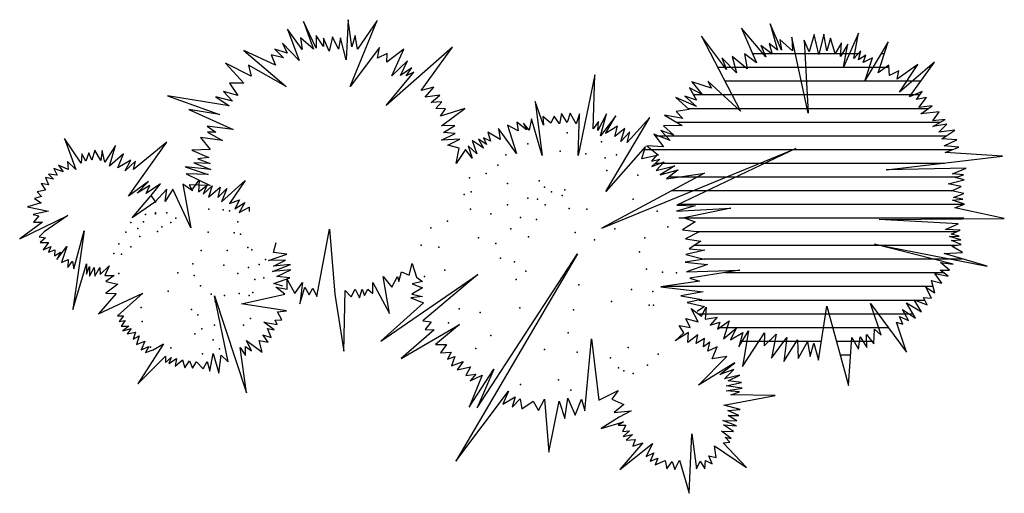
# Model space of a CAD drawing. Extents: x -1.8 to 1.79, y -0.9 to 0.83.
import ezdxf

# ---------------------------------------------------------------- set-up
doc = ezdxf.new("R2010")
doc.units = 0
doc.header["$MEASUREMENT"] = 0
doc.layers.add('JARDIN', color=76, linetype='CONTINUOUS')

msp = doc.modelspace()

# ---------------------------------------------------------------- linework, layer by layer
at = {"layer": 'JARDIN'}
for p, q in [((-0.6042, 0.8278), (-0.6115, 0.6816)), ((-0.5908, 0.7292), (-0.6042, 0.8278)), ((-0.7726, 0.7185), (-0.8261, 0.7931)), ((-0.8261, 0.7931), (-0.7838, 0.6784)), ((-0.721, 0.7239), (-0.7674, 0.8212)), ((-0.7674, 0.8212), (-0.7312, 0.7195)), ((-0.597, 0.5843), (-0.4989, 0.8245)), ((-0.4989, 0.8245), (-0.5701, 0.7196)), ((0.9183, 0.6924), (0.8305, 0.7963)), ((0.8305, 0.7963), (0.8853, 0.6707)), ((0.9761, 0.7162), (0.9347, 0.8125)), ((0.9347, 0.8125), (0.9616, 0.7162)), ((-0.7312, 0.7195), (-0.7788, 0.7618)), ((-0.7788, 0.7618), (-0.7726, 0.7185)), ((-0.6941, 0.7304), (-0.7219, 0.7704)), ((-0.7219, 0.7704), (-0.721, 0.7239)), ((-0.6734, 0.713), (-0.6941, 0.7607)), ((-0.6941, 0.7607), (-0.6941, 0.7304)), ((-0.662, 0.765), (-0.6734, 0.713)), ((-0.6395, 0.7195), (-0.662, 0.765)), ((-0.6322, 0.7618), (-0.6395, 0.7195)), ((-0.6115, 0.6816), (-0.6322, 0.7618)), ((-0.5785, 0.7704), (-0.5908, 0.7292)), ((-0.5701, 0.7196), (-0.5785, 0.7704)), ((0.7759, 0.6459), (0.6839, 0.7681)), ((0.6839, 0.7681), (0.8264, 0.4933)), ((1.0162, 0.7142), (0.9698, 0.7552)), ((0.9698, 0.7552), (0.9761, 0.7162)), ((1.0731, 0.4869), (1.0132, 0.764)), ((1.0132, 0.764), (1.0162, 0.7142)), ((1.0947, 0.7737), (1.0772, 0.7109)), ((1.1123, 0.7011), (1.0947, 0.7737)), ((1.1298, 0.7747), (1.1123, 0.7011)), ((1.1412, 0.7142), (1.1298, 0.7747)), ((1.1546, 0.7597), (1.1412, 0.7142)), ((1.1712, 0.7044), (1.1546, 0.7597)), ((1.2568, 0.778), (1.2021, 0.6546)), ((1.2392, 0.686), (1.2568, 0.778)), ((-0.8273, 0.7054), (-0.8716, 0.7195)), ((-0.8716, 0.7195), (-0.8407, 0.6882)), ((-0.7838, 0.6784), (-0.8437, 0.7423)), ((-0.8437, 0.7423), (-0.8273, 0.7054)), ((-0.4907, 0.7261), (-0.597, 0.5843)), ((-0.4979, 0.6871), (-0.4907, 0.7261)), ((-0.2235, 0.7271), (-0.4659, 0.514)), ((-0.401, 0.7196), (-0.4638, 0.673)), ((-0.4454, 0.6222), (-0.401, 0.7196)), ((-0.3389, 0.5691), (-0.2235, 0.7271)), ((0.942, 0.7021), (0.9008, 0.7335)), ((0.9008, 0.7335), (0.9183, 0.6924)), ((0.9616, 0.7162), (0.9306, 0.7412)), ((0.9306, 0.7412), (0.942, 0.7021)), ((1.0772, 0.7109), (1.0586, 0.7531)), ((1.0586, 0.7531), (1.0731, 0.4869)), ((1.1949, 0.7434), (1.1712, 0.7044)), ((1.1917, 0.6937), (1.1949, 0.7434)), ((1.2176, 0.738), (1.1917, 0.6937)), ((1.2021, 0.6546), (1.2176, 0.738)), ((1.3653, 0.7466), (1.2805, 0.607)), ((1.328, 0.6341), (1.3653, 0.7466)), ((-0.8696, 0.6622), (-0.9852, 0.7152)), ((-0.9852, 0.7152), (-0.8304, 0.5843)), ((-0.8407, 0.6882), (-0.8851, 0.699)), ((-0.8851, 0.699), (-0.8696, 0.6622)), ((-0.4629, 0.7044), (-0.4979, 0.6871)), ((-0.4638, 0.673), (-0.4629, 0.7044)), ((0.812, 0.634), (0.7583, 0.6881)), ((0.7583, 0.6881), (0.7759, 0.6459)), ((0.8503, 0.648), (0.7954, 0.6935)), ((0.7954, 0.6935), (0.812, 0.634)), ((0.8853, 0.6707), (0.8409, 0.7033)), ((0.8409, 0.7033), (0.8503, 0.648)), ((0.8708, 0.704), (1.2625, 0.704)), ((1.265, 0.7142), (1.2392, 0.686)), ((1.2568, 0.6806), (1.265, 0.7142)), ((1.2836, 0.698), (1.2568, 0.6806)), ((1.2743, 0.672), (1.2836, 0.698)), ((1.3073, 0.6882), (1.2743, 0.672)), ((1.2805, 0.607), (1.3073, 0.6882)), ((1.3394, 0.704), (1.3512, 0.704)), ((-0.9583, 0.621), (-1.0523, 0.6687)), ((-1.0523, 0.6687), (-0.9852, 0.5962)), ((-0.8304, 0.5843), (-0.9686, 0.6611)), ((-0.9686, 0.6611), (-0.9583, 0.621)), ((-0.3876, 0.6774), (-0.4454, 0.6222)), ((-0.4133, 0.6243), (-0.3876, 0.6774)), ((-0.373, 0.6515), (-0.4133, 0.6243)), ((-0.3926, 0.6232), (-0.373, 0.6515)), ((0.7431, 0.654), (1.3678, 0.654)), ((1.3674, 0.6622), (1.328, 0.6341)), ((1.3694, 0.6243), (1.3674, 0.6622)), ((1.4736, 0.6644), (1.3983, 0.6103)), ((1.5335, 0.673), (1.4065, 0.5626)), ((1.4065, 0.5626), (1.4736, 0.6644)), ((1.4427, 0.5464), (1.5335, 0.673)), ((1.4592, 0.654), (1.4668, 0.654)), ((1.5117, 0.654), (1.5199, 0.654)), ((-0.4659, 0.514), (-0.3648, 0.6362)), ((-0.3648, 0.6362), (-0.3926, 0.6232)), ((0.2949, 0.6265), (0.234, 0.332)), ((0.2886, 0.4295), (0.2949, 0.6265)), ((1.4033, 0.6406), (1.3694, 0.6243)), ((1.3983, 0.6103), (1.4033, 0.6406)), ((-0.9852, 0.5962), (-1.0378, 0.5962)), ((-1.0378, 0.5962), (-1.0068, 0.5507)), ((-0.2924, 0.581), (-0.3389, 0.5691)), ((-0.3234, 0.5453), (-0.2924, 0.581)), ((0.6871, 0.5549), (0.6407, 0.5787)), ((0.6407, 0.5787), (0.6655, 0.5344)), ((0.7201, 0.5777), (0.6489, 0.6004)), ((0.6489, 0.6004), (0.6871, 0.5549)), ((0.8264, 0.4933), (0.7067, 0.6037)), ((0.7067, 0.6037), (0.7201, 0.5777)), ((0.769, 0.604), (1.484, 0.604)), ((-1.0389, 0.5128), (-1.2638, 0.5496)), ((-1.2638, 0.5496), (-1.074, 0.4814)), ((-1.0264, 0.5302), (-1.0874, 0.5464)), ((-1.0874, 0.5464), (-1.0389, 0.5128)), ((-1.0068, 0.5507), (-1.0594, 0.5658)), ((-1.0594, 0.5658), (-1.0264, 0.5302)), ((-0.2699, 0.5519), (-0.3234, 0.5453)), ((-0.3018, 0.5259), (-0.2699, 0.5519)), ((0.6664, 0.5105), (0.5901, 0.5441)), ((0.5901, 0.5441), (0.6395, 0.4998)), ((0.6655, 0.5344), (0.6231, 0.5484)), ((0.6231, 0.5484), (0.6664, 0.5105)), ((0.6545, 0.554), (1.4807, 0.554)), ((1.4891, 0.5659), (1.4427, 0.5464)), ((1.4684, 0.5367), (1.4891, 0.5659)), ((1.5048, 0.5431), (1.4684, 0.5367)), ((1.4768, 0.5074), (1.5048, 0.5431)), ((-0.2626, 0.528), (-0.3018, 0.5259)), ((-0.2852, 0.5031), (-0.2626, 0.528)), ((-0.2501, 0.5019), (-0.2852, 0.5031)), ((-0.1789, 0.5031), (-0.2676, 0.4749)), ((-0.2645, 0.4402), (-0.1789, 0.5031)), ((0.1081, 0.4424), (0.0771, 0.529)), ((0.0771, 0.529), (0.1029, 0.332)), ((0.6348, 0.504), (1.5128, 0.504)), ((1.5253, 0.5128), (1.4768, 0.5074)), ((1.4841, 0.4837), (1.5253, 0.5128)), ((-1.074, 0.4814), (-1.1855, 0.4998)), ((-1.1855, 0.4998), (-1.0244, 0.4273)), ((-0.2676, 0.4749), (-0.2501, 0.5019)), ((0.1349, 0.45), (0.1049, 0.4738)), ((0.1049, 0.4738), (0.1081, 0.4424)), ((0.1463, 0.476), (0.1349, 0.45)), ((0.1668, 0.4478), (0.1463, 0.476)), ((0.173, 0.4857), (0.1668, 0.4478)), ((0.1937, 0.4521), (0.173, 0.4857)), ((0.2051, 0.4869), (0.1937, 0.4521)), ((0.2267, 0.4478), (0.2051, 0.4869)), ((0.2392, 0.4836), (0.2267, 0.4478)), ((0.234, 0.332), (0.2392, 0.4836)), ((0.3382, 0.4836), (0.3061, 0.4229)), ((0.3155, 0.4035), (0.3382, 0.4836)), ((0.3712, 0.477), (0.3155, 0.4035)), ((0.3339, 0.4121), (0.3712, 0.477)), ((0.335, 0.2), (0.496, 0.4705)), ((0.496, 0.4705), (0.4135, 0.3797)), ((0.6159, 0.4673), (0.5487, 0.4791)), ((0.5487, 0.4791), (0.6138, 0.4414)), ((0.6395, 0.4998), (0.5922, 0.4922)), ((0.5922, 0.4922), (0.6159, 0.4673)), ((1.5512, 0.4912), (1.4841, 0.4837)), ((1.5285, 0.4587), (1.5512, 0.4912)), ((-1.0244, 0.4273), (-1.1183, 0.4392)), ((-1.1183, 0.4392), (-1.0874, 0.4175)), ((-0.216, 0.4414), (-0.2645, 0.4402)), ((-0.2574, 0.4154), (-0.216, 0.4414)), ((0.0152, 0.4218), (-0.023, 0.4424)), ((-0.023, 0.4424), (0.0089, 0.3385)), ((0.0462, 0.4252), (0.0109, 0.4533)), ((0.0109, 0.4533), (0.0152, 0.4218)), ((0.0553, 0.424), (0.0348, 0.45)), ((0.0348, 0.45), (0.0462, 0.4252)), ((0.0637, 0.4652), (0.0553, 0.424)), ((0.1029, 0.332), (0.0637, 0.4652)), ((0.3082, 0.4554), (0.2886, 0.4295)), ((0.3061, 0.4229), (0.3082, 0.4554)), ((0.3774, 0.4391), (0.3339, 0.4121)), ((0.368, 0.4012), (0.3774, 0.4391)), ((0.6138, 0.4414), (0.5456, 0.4402)), ((0.5456, 0.4402), (0.5838, 0.4066)), ((0.592, 0.454), (1.5563, 0.454)), ((1.5273, 0.4382), (1.5728, 0.463)), ((1.579, 0.4458), (1.5273, 0.4382)), ((1.5728, 0.463), (1.5285, 0.4587)), ((1.5501, 0.4165), (1.579, 0.4458)), ((-1.0626, 0.3861), (-1.1431, 0.398)), ((-1.1431, 0.398), (-1.1079, 0.3537)), ((-1.0874, 0.4175), (-1.1172, 0.4175)), ((-1.1172, 0.4175), (-1.0626, 0.3861)), ((-0.2645, 0.3883), (-0.2139, 0.4121)), ((-0.2139, 0.4121), (-0.2574, 0.4154)), ((-0.0849, 0.384), (-0.1108, 0.3959)), ((-0.1108, 0.3959), (-0.1004, 0.3721)), ((-0.0498, 0.3904), (-0.0953, 0.4164)), ((-0.0953, 0.4164), (-0.0849, 0.384)), ((0.0089, 0.3385), (-0.056, 0.4306)), ((-0.056, 0.4306), (-0.0498, 0.3904)), ((0.4042, 0.4305), (0.368, 0.4012)), ((0.3897, 0.3828), (0.4042, 0.4305)), ((0.4227, 0.4185), (0.3897, 0.3828)), ((0.4135, 0.3797), (0.4227, 0.4185)), ((0.5704, 0.3861), (0.5105, 0.4099)), ((0.5105, 0.4099), (0.5456, 0.3634)), ((0.515, 0.404), (1.5774, 0.404)), ((0.5838, 0.4066), (0.5353, 0.4229)), ((0.5353, 0.4229), (0.5704, 0.3861)), ((1.6079, 0.4241), (1.5501, 0.4165)), ((1.5604, 0.3927), (1.6079, 0.4241)), ((-1.578, 0.304), (-1.6388, 0.3943)), ((-1.6388, 0.3943), (-1.5983, 0.2811)), ((-1.4531, 0.3677), (-1.492, 0.3076)), ((-1.4751, 0.2934), (-1.4531, 0.3677)), ((-1.4059, 0.1836), (-1.2657, 0.3802)), ((-1.2657, 0.3802), (-1.3872, 0.2811)), ((-0.1975, 0.3916), (-0.2645, 0.3883)), ((-0.2408, 0.3699), (-0.1975, 0.3916)), ((-0.1996, 0.358), (-0.2408, 0.3699)), ((-0.1354, 0.3375), (-0.1675, 0.3667)), ((-0.1675, 0.3667), (-0.152, 0.3223)), ((-0.1108, 0.358), (-0.152, 0.3861)), ((-0.152, 0.3861), (-0.1354, 0.3375)), ((-0.1004, 0.3721), (-0.1293, 0.3916)), ((-0.1293, 0.3916), (-0.1108, 0.358)), ((0.4796, 0.3644), (0.335, 0.2)), ((0.4661, 0.319), (0.4796, 0.3644)), ((0.5456, 0.3634), (0.4848, 0.3666)), ((0.4848, 0.3666), (0.5269, 0.333)), ((1.6152, 0.3884), (1.5604, 0.3927)), ((1.5697, 0.3667), (1.6152, 0.3884)), ((1.6225, 0.3624), (1.5697, 0.3667)), ((1.5728, 0.3429), (1.6225, 0.3624)), ((-1.5763, 0.3378), (-1.578, 0.304)), ((-1.5612, 0.3112), (-1.5763, 0.3378)), ((-1.551, 0.3412), (-1.5612, 0.3112)), ((-1.5392, 0.3147), (-1.551, 0.3412)), ((-1.5291, 0.3518), (-1.5392, 0.3147)), ((-1.5071, 0.3129), (-1.5291, 0.3518)), ((-1.5021, 0.3501), (-1.5071, 0.3129)), ((-1.492, 0.3076), (-1.5021, 0.3501)), ((-1.4243, 0.3378), (-1.4751, 0.2934)), ((-1.4447, 0.2864), (-1.4243, 0.3378)), ((-1.1079, 0.3537), (-1.175, 0.3515)), ((-1.175, 0.3515), (-1.1131, 0.3246)), ((-1.1131, 0.3246), (-1.1534, 0.3201)), ((-0.211, 0.3029), (-0.1996, 0.358)), ((-0.1768, 0.3537), (-0.211, 0.3029)), ((-0.152, 0.3223), (-0.1768, 0.3537)), ((0.3205, 0.0668), (1.0285, 0.3573)), ((0.5269, 0.333), (0.4661, 0.319)), ((0.4704, 0.354), (1.601, 0.354)), ((0.5219, 0.3356), (0.5012, 0.3106)), ((1.0285, 0.3573), (0.5944, 0.1508)), ((1.3582, 0.2791), (1.7823, 0.3289)), ((1.7823, 0.3289), (1.5728, 0.3429)), ((-1.6254, 0.2811), (-1.6608, 0.297)), ((-1.6608, 0.297), (-1.644, 0.2722)), ((-1.5983, 0.2811), (-1.6287, 0.3093)), ((-1.6287, 0.3093), (-1.6254, 0.2811)), ((-1.3975, 0.3147), (-1.4447, 0.2864)), ((-1.4176, 0.2758), (-1.3975, 0.3147)), ((-1.3805, 0.3112), (-1.4176, 0.2758)), ((-1.3872, 0.2811), (-1.3805, 0.3112)), ((-1.1058, 0.2812), (-1.1989, 0.2898)), ((-1.1989, 0.2898), (-1.1152, 0.2628)), ((-1.1079, 0.3029), (-1.1678, 0.305)), ((-1.1678, 0.305), (-1.1058, 0.2812)), ((-1.1534, 0.3201), (-1.1079, 0.3029)), ((0.5012, 0.3106), (0.5323, 0.3185)), ((0.5323, 0.3185), (0.5027, 0.2921)), ((0.5027, 0.2921), (0.5485, 0.3092)), ((0.516, 0.304), (1.5707, 0.304)), ((0.5485, 0.3092), (0.5189, 0.2765)), ((0.5189, 0.2765), (0.5871, 0.2936)), ((0.5871, 0.2936), (0.5338, 0.261)), ((-1.6658, 0.2598), (-1.6979, 0.2633)), ((-1.6979, 0.2633), (-1.6794, 0.2456)), ((-1.644, 0.2722), (-1.6778, 0.2847)), ((-1.6778, 0.2847), (-1.6658, 0.2598)), ((-1.1152, 0.2628), (-1.1957, 0.265)), ((-1.1957, 0.265), (-1.1079, 0.2228)), ((0.6953, 0.2671), (0.3205, 0.0668)), ((0.5338, 0.261), (0.5989, 0.2796)), ((0.5989, 0.2796), (0.556, 0.2471)), ((0.556, 0.2471), (0.6953, 0.2671)), ((0.5652, 0.254), (1.6194, 0.254)), ((1.6491, 0.2855), (1.3582, 0.2791)), ((1.5997, 0.265), (1.6491, 0.2855)), ((1.64, 0.2607), (1.5997, 0.265)), ((1.61, 0.2509), (1.64, 0.2607)), ((-1.6979, 0.2244), (-1.7249, 0.2297)), ((-1.7249, 0.2297), (-1.7082, 0.2049)), ((-1.6794, 0.2456), (-1.7082, 0.2509)), ((-1.7082, 0.2509), (-1.6979, 0.2244)), ((-1.3332, 0.2367), (-1.4059, 0.1836)), ((-1.3738, 0.1942), (-1.3332, 0.2367)), ((-1.3281, 0.2227), (-1.3738, 0.1942)), ((-1.2893, 0.228), (-1.3417, 0.1925)), ((-1.3417, 0.1925), (-1.3281, 0.2227)), ((-1.3231, 0.1855), (-1.2893, 0.228)), ((-1.173, 0.2033), (-1.2071, 0.2271)), ((-1.2071, 0.2271), (-1.1782, 0.067)), ((-1.1079, 0.2228), (-1.1844, 0.225)), ((-1.1844, 0.225), (-1.173, 0.2033)), ((-1.1754, 0.2057), (-1.1478, 0.2416)), ((-1.1478, 0.2416), (-1.151, 0.199)), ((-1.151, 0.199), (-1.12, 0.2228)), ((-1.12, 0.2228), (-1.1331, 0.1904)), ((-1.1331, 0.1904), (-1.1004, 0.2211)), ((-1.1004, 0.2211), (-1.1135, 0.1802)), ((-1.1135, 0.1802), (-1.0712, 0.2161)), ((-1.0712, 0.2161), (-1.0794, 0.1785)), ((-1.0663, 0.1631), (-0.98, 0.2399)), ((-0.98, 0.2399), (-1.037, 0.1562)), ((1.5842, 0.2283), (1.642, 0.2423)), ((1.6316, 0.2185), (1.5842, 0.2283)), ((1.5976, 0.2023), (1.6316, 0.2185)), ((1.642, 0.2423), (1.61, 0.2509)), ((-1.7233, 0.1819), (-1.7486, 0.1749)), ((-1.7082, 0.2049), (-1.7386, 0.1996)), ((-1.7386, 0.1996), (-1.7233, 0.1819)), ((-1.3928, 0.1037), (-1.3248, 0.1849)), ((-1.3044, 0.1607), (-1.3231, 0.1855)), ((-1.2658, 0.2087), (-1.3102, 0.1611)), ((-1.2442, 0.2087), (-1.2722, 0.1643)), ((-1.2722, 0.1643), (-1.2658, 0.2087)), ((-1.1782, 0.067), (-1.2442, 0.2087)), ((-1.0794, 0.1785), (-1.0467, 0.2109)), ((-1.0467, 0.2109), (-1.0663, 0.1631)), ((0.5772, 0.204), (1.6013, 0.204)), ((1.6409, 0.1935), (1.5976, 0.2023)), ((1.6038, 0.1785), (1.6409, 0.1935)), ((-1.7249, 0.1588), (-1.774, 0.1447)), ((-1.774, 0.1447), (-1.6979, 0.1288)), ((-1.7486, 0.1749), (-1.7249, 0.1588)), ((-1.3102, 0.1611), (-1.3928, 0.1037)), ((-1.037, 0.1562), (-1.0012, 0.1699)), ((-1.0012, 0.1699), (-1.0175, 0.1374)), ((-1.0175, 0.1374), (-0.9817, 0.1597)), ((-0.9817, 0.1597), (-1.0027, 0.1238)), ((0.6612, 0.1476), (0.5931, 0.129)), ((0.5944, 0.1508), (0.6612, 0.1476)), ((0.6012, 0.154), (1.6414, 0.154)), ((1.5997, 0.1687), (1.6368, 0.1719)), ((1.643, 0.1546), (1.5997, 0.1687)), ((1.6368, 0.1719), (1.6038, 0.1785)), ((1.6079, 0.1406), (1.643, 0.1546)), ((-1.8027, 0.0278), (-1.627, 0.1129)), ((-1.6979, 0.1288), (-1.7537, 0.1163)), ((-1.7537, 0.1163), (-1.7333, 0.111)), ((-1.7333, 0.111), (-1.752, 0.0881)), ((-1.627, 0.1129), (-1.7132, 0.0526)), ((-1.0027, 0.1238), (-0.9652, 0.1426)), ((-0.9652, 0.1426), (-0.9652, 0.1272)), ((0.5931, 0.129), (0.7915, 0.1399)), ((0.7915, 0.1399), (0.6211, 0.1041)), ((1.7886, 0.1015), (1.6079, 0.1406)), ((-1.7199, 0.0881), (-1.8027, 0.0278)), ((-1.752, 0.0881), (-1.7199, 0.0881)), ((0.6012, 0.1044), (1.6414, 0.1044)), ((0.6612, 0.0901), (0.6153, 0.0606)), ((0.6211, 0.1041), (0.6612, 0.0901)), ((1.3323, 0.0984), (1.7886, 0.1015)), ((1.6202, 0.082), (1.3323, 0.0984)), ((1.5738, 0.0615), (1.6202, 0.082)), ((-1.7132, 0.0526), (-1.7317, 0.035)), ((-1.5679, 0.0562), (-1.6084, -0.2307)), ((-1.605, -0.082), (-1.5679, 0.0562)), ((-0.7187, -0.1829), (-0.673, 0.0632)), ((-0.673, 0.0632), (-0.6529, -0.1741)), ((0.6153, 0.0606), (0.6759, 0.0529)), ((0.6759, 0.0529), (0.6256, 0.0279)), ((0.6672, 0.054), (1.6159, 0.054)), ((1.6275, 0.0594), (1.5738, 0.0615)), ((1.5893, 0.0355), (1.6243, 0.0367)), ((1.5945, 0.0441), (1.6275, 0.0594)), ((1.6243, 0.0367), (1.5945, 0.0441)), ((-1.7317, 0.035), (-1.7082, 0.0314)), ((-1.7082, 0.0314), (-1.7283, 0.0137)), ((-1.7283, 0.0137), (-1.6979, 0.0137)), ((-1.6979, 0.0137), (-1.7165, -0.0128)), ((-0.8774, -0.023), (-0.8675, 0.0144)), ((0.6256, 0.0279), (0.6819, 0.0187)), ((0.6819, 0.0187), (0.639, -0.0092)), ((0.6593, 0.004), (1.6162, 0.004)), ((1.6018, -0.0651), (1.3157, 0.0075)), ((1.3157, 0.0075), (1.7265, -0.0727)), ((1.6305, 0.0236), (1.5893, 0.0355)), ((1.5965, 0.0215), (1.6305, 0.0236)), ((1.6307, 0.0064), (1.5965, 0.0215)), ((1.5976, 0.0009), (1.6307, 0.0064)), ((1.6357, -0.0229), (1.5976, 0.0009)), ((-1.7165, -0.0128), (-1.6895, -0.0005)), ((-1.6895, -0.0005), (-1.6979, -0.0217)), ((-1.6979, -0.0217), (-1.6744, -0.0128)), ((-1.6744, -0.0128), (-1.6761, -0.0341)), ((-1.6761, -0.0341), (-1.6541, -0.0217)), ((-1.6675, -0.0483), (-1.6304, -0.0005)), ((-1.6541, -0.0217), (-1.6675, -0.0483)), ((-1.6304, -0.0005), (-1.6507, -0.0589)), ((-0.8953, -0.0522), (-0.8286, -0.0282)), ((-0.8286, -0.0282), (-0.8774, -0.023)), ((0.2319, -0.0273), (-0.2121, -0.785)), ((-0.1345, -0.5903), (0.2319, -0.0273)), ((0.6968, -0.014), (0.6271, -0.0295)), ((0.6271, -0.0295), (0.6938, -0.0466)), ((0.639, -0.0092), (0.6968, -0.014)), ((1.5687, -0.026), (1.6357, -0.0229)), ((1.7265, -0.0727), (1.5687, -0.026)), ((-1.6507, -0.0589), (-1.6254, -0.0483)), ((-1.6254, -0.0483), (-1.627, -0.0767)), ((-1.627, -0.0767), (-1.6118, -0.0553)), ((-1.6118, -0.0553), (-1.6101, -0.0553)), ((-1.6101, -0.0553), (-1.605, -0.082)), ((-1.6084, -0.2307), (-1.5595, -0.0642)), ((-1.5595, -0.0642), (-1.5595, -0.1014)), ((-1.5088, -0.1032), (-1.4767, -0.0712)), ((-1.4767, -0.0712), (-1.492, -0.1067)), ((-0.8334, -0.0504), (-0.8953, -0.0522)), ((-0.8806, -0.0913), (-0.8155, -0.0658)), ((-0.8774, -0.0727), (-0.8334, -0.0504)), ((-0.8155, -0.0658), (-0.8774, -0.0727)), ((-0.3827, -0.1051), (-0.3708, -0.0626)), ((-0.3708, -0.0626), (-0.3557, -0.1121)), ((0.6938, -0.0466), (0.6241, -0.0575)), ((0.6241, -0.0575), (0.7056, -0.0668)), ((0.7056, -0.0668), (0.63, -0.0932)), ((0.6916, -0.046), (1.6362, -0.046)), ((1.5893, -0.0867), (1.5553, -0.0596)), ((1.5553, -0.0596), (1.6018, -0.0651)), ((-1.5595, -0.1014), (-1.5476, -0.0731)), ((-1.5476, -0.0731), (-1.5476, -0.1086)), ((-1.5476, -0.1086), (-1.5308, -0.0767)), ((-1.5308, -0.0767), (-1.5291, -0.1086)), ((-1.5291, -0.1086), (-1.5105, -0.0767)), ((-1.5105, -0.0767), (-1.5088, -0.1032)), ((-1.492, -0.1067), (-1.4581, -0.1067)), ((-1.4581, -0.1067), (-1.4885, -0.1279)), ((-0.8138, -0.0863), (-0.8806, -0.0913)), ((-0.8644, -0.1101), (-0.8138, -0.0863)), ((-0.4856, -0.3461), (-0.1311, -0.1034)), ((-0.4198, -0.1281), (-0.4096, -0.0926)), ((-0.4096, -0.0926), (-0.3827, -0.1051)), ((-0.1311, -0.1034), (-0.332, -0.2716)), ((0.63, -0.0932), (0.8242, -0.087)), ((0.8242, -0.087), (0.642, -0.1164)), ((0.7687, -0.096), (1.5701, -0.096)), ((1.5604, -0.1342), (1.5356, -0.0997)), ((1.5356, -0.0997), (1.5842, -0.1094)), ((1.5842, -0.1094), (1.5542, -0.0867)), ((1.5542, -0.0867), (1.5893, -0.0867)), ((-1.4885, -0.1279), (-1.4447, -0.1385)), ((-1.4447, -0.1385), (-1.4885, -0.1704)), ((-0.8757, -0.1358), (-0.8172, -0.1153)), ((-0.8431, -0.146), (-0.8757, -0.1358)), ((-0.8172, -0.1153), (-0.8644, -0.1101)), ((-0.8267, -0.1563), (-0.8267, -0.1209)), ((-0.8267, -0.1209), (-0.7997, -0.1723)), ((-0.7997, -0.1723), (-0.7709, -0.1315)), ((-0.7709, -0.1315), (-0.7812, -0.2094)), ((-0.5144, -0.1724), (-0.5144, -0.1317)), ((-0.5144, -0.1317), (-0.4536, -0.2449)), ((-0.4536, -0.2449), (-0.4772, -0.1104)), ((-0.4772, -0.1104), (-0.4452, -0.1493)), ((-0.4452, -0.1493), (-0.4248, -0.1104)), ((-0.4248, -0.1104), (-0.4198, -0.1281)), ((-0.3337, -0.1281), (-0.3708, -0.137)), ((-0.3708, -0.137), (-0.3337, -0.1512)), ((-0.3557, -0.1121), (-0.3337, -0.1281)), ((0.6774, -0.1274), (0.5353, -0.1476)), ((0.642, -0.1164), (0.6774, -0.1274)), ((1.5356, -0.17), (1.5232, -0.1246)), ((1.5232, -0.1246), (1.5604, -0.1342)), ((-1.5155, -0.2466), (-1.3535, -0.1704)), ((-1.4514, -0.1723), (-1.5155, -0.2466)), ((-1.4885, -0.1704), (-1.4514, -0.1723)), ((-1.3535, -0.1704), (-1.4463, -0.2538)), ((-0.994, -0.2094), (-0.8351, -0.1741)), ((-0.8351, -0.1741), (-0.869, -0.1493)), ((-0.869, -0.1493), (-0.8267, -0.1563)), ((-0.7812, -0.2094), (-0.7625, -0.1493)), ((-0.7625, -0.1493), (-0.7474, -0.1776)), ((-0.7474, -0.1776), (-0.7338, -0.1528)), ((-0.7338, -0.1528), (-0.7187, -0.1829)), ((-0.6529, -0.1741), (-0.6206, -0.3829)), ((-0.6206, -0.3829), (-0.6156, -0.1617)), ((-0.6156, -0.1617), (-0.5938, -0.1848)), ((-0.5938, -0.1848), (-0.5785, -0.1563)), ((-0.5785, -0.1563), (-0.5632, -0.1883)), ((-0.5632, -0.1883), (-0.5531, -0.1565)), ((-0.5531, -0.1565), (-0.5447, -0.1794)), ((-0.5447, -0.1794), (-0.5328, -0.1565)), ((-0.5328, -0.1565), (-0.5144, -0.1724)), ((-0.3337, -0.1512), (-0.3724, -0.1741)), ((-0.3724, -0.1741), (-0.3337, -0.183)), ((0.5353, -0.1476), (0.6908, -0.1662)), ((0.5465, -0.146), (1.529, -0.146)), ((0.6908, -0.1662), (0.6093, -0.1802)), ((1.5232, -0.1895), (1.5025, -0.1495)), ((1.5025, -0.1495), (1.5356, -0.17)), ((-1.0428, -0.422), (-1.0919, -0.1812)), ((-1.0919, -0.1812), (-0.9753, -0.5353)), ((-0.8301, -0.236), (-0.994, -0.2094)), ((-0.3303, -0.2061), (-0.4856, -0.3461)), ((-0.3337, -0.183), (-0.3758, -0.1883)), ((-0.3758, -0.1883), (-0.3303, -0.2061)), ((0.6093, -0.1802), (0.6849, -0.1941)), ((0.6849, -0.1941), (0.6315, -0.205)), ((0.6315, -0.205), (0.6953, -0.2191)), ((0.6755, -0.196), (1.4988, -0.196)), ((1.3396, -0.3248), (1.3002, -0.209)), ((1.3002, -0.209), (1.4313, -0.3865)), ((1.4645, -0.262), (1.4324, -0.2057)), ((1.4324, -0.2057), (1.4861, -0.2393)), ((1.4861, -0.2393), (1.4602, -0.1949)), ((1.4602, -0.1949), (1.5078, -0.2133)), ((1.5078, -0.2133), (1.4943, -0.1873)), ((1.4943, -0.1873), (1.5232, -0.1895)), ((-0.8621, -0.2396), (-0.8301, -0.236)), ((-0.847, -0.2678), (-0.8621, -0.2396)), ((0.6718, -0.276), (0.647, -0.2274)), ((0.647, -0.2274), (0.6843, -0.2544)), ((0.6953, -0.2191), (0.6686, -0.2376)), ((0.6727, -0.246), (1.4554, -0.246)), ((0.6843, -0.2544), (0.7007, -0.2219)), ((0.7007, -0.2219), (0.6975, -0.2663)), ((1.1104, -0.4157), (1.1413, -0.2188)), ((1.1413, -0.2188), (1.2208, -0.5076)), ((1.4386, -0.2707), (1.417, -0.2307)), ((1.417, -0.2307), (1.4645, -0.262)), ((-1.4463, -0.2538), (-1.4245, -0.2538)), ((-1.4245, -0.2538), (-1.4396, -0.275)), ((-1.4396, -0.275), (-1.4176, -0.2714)), ((-1.4176, -0.2714), (-1.4329, -0.291)), ((-0.8741, -0.3052), (-0.9128, -0.2767)), ((-0.9128, -0.2767), (-0.8638, -0.2856)), ((-0.8707, -0.2697), (-0.847, -0.2678)), ((-0.8638, -0.2856), (-0.8707, -0.2697)), ((-0.4114, -0.4098), (-0.1987, -0.2858)), ((-0.332, -0.2716), (-0.3016, -0.2752)), ((-0.3016, -0.2752), (-0.3236, -0.3034)), ((-0.1987, -0.2858), (-0.2865, -0.3584)), ((0.6429, -0.2965), (0.6265, -0.2641)), ((0.6265, -0.2641), (0.6718, -0.276)), ((0.6975, -0.2663), (0.741, -0.2587)), ((0.741, -0.2587), (0.7153, -0.2879)), ((0.7153, -0.2879), (0.7512, -0.2772)), ((0.743, -0.302), (0.7854, -0.2717)), ((0.7512, -0.2772), (0.743, -0.302)), ((0.7854, -0.2717), (0.7647, -0.3377)), ((1.4313, -0.3865), (1.3953, -0.2772)), ((1.3953, -0.2772), (1.4179, -0.2848)), ((1.4179, -0.2848), (1.4067, -0.2567)), ((1.4067, -0.2567), (1.4386, -0.2707)), ((-1.4329, -0.291), (-1.4042, -0.291)), ((-1.4042, -0.291), (-1.4262, -0.3086)), ((-1.4262, -0.3086), (-1.3958, -0.2998)), ((-1.3958, -0.2998), (-1.4109, -0.3192)), ((-1.4109, -0.3192), (-1.3805, -0.3139)), ((-1.3805, -0.3139), (-1.3889, -0.3387)), ((-0.8959, -0.3494), (-0.9162, -0.3228)), ((-0.9162, -0.3228), (-0.8858, -0.3334)), ((-0.8858, -0.3334), (-0.8994, -0.2998)), ((-0.8994, -0.2998), (-0.8741, -0.3052)), ((-0.2915, -0.3053), (-0.4114, -0.4098)), ((-0.3236, -0.3034), (-0.2915, -0.3053)), ((0.6368, -0.3151), (0.5883, -0.3453)), ((0.5883, -0.3453), (0.6192, -0.3161)), ((0.6192, -0.3161), (0.6026, -0.2891)), ((0.6026, -0.2891), (0.6429, -0.2965)), ((0.6347, -0.3508), (0.6368, -0.3151)), ((0.745, -0.296), (1.3645, -0.296)), ((0.7647, -0.3377), (0.8102, -0.2988)), ((0.8102, -0.2988), (0.7895, -0.341)), ((0.7895, -0.341), (0.835, -0.3151)), ((0.8204, -0.367), (0.8555, -0.3085)), ((0.835, -0.3151), (0.8204, -0.367)), ((0.8555, -0.3085), (0.8339, -0.4383)), ((0.8339, -0.4383), (0.9144, -0.3161)), ((0.9144, -0.3161), (0.9124, -0.3637)), ((0.9124, -0.3637), (0.9567, -0.3204)), ((0.9567, -0.3204), (0.9392, -0.4081)), ((1.287, -0.3692), (1.2859, -0.3215)), ((1.2859, -0.3215), (1.3127, -0.3562)), ((1.3127, -0.3562), (1.3157, -0.3021)), ((1.3157, -0.3021), (1.3396, -0.3248)), ((-1.3889, -0.3387), (-1.3671, -0.3264)), ((-1.3671, -0.3264), (-1.3772, -0.3583)), ((-1.3772, -0.3583), (-1.3468, -0.3458)), ((-1.2776, -0.3564), (-1.3721, -0.5016)), ((-1.3468, -0.3458), (-1.3602, -0.3776)), ((-1.3164, -0.3776), (-1.2776, -0.3564)), ((-0.9567, -0.3812), (-0.9753, -0.344)), ((-0.9753, -0.344), (-0.9179, -0.3865)), ((-0.9179, -0.3865), (-0.9298, -0.344)), ((-0.9298, -0.344), (-0.8959, -0.3494)), ((-0.2865, -0.3584), (-0.246, -0.3584)), ((-0.246, -0.3584), (-0.2678, -0.3885)), ((0.259, -0.6009), (0.2826, -0.3372)), ((0.2826, -0.3372), (0.3095, -0.562)), ((0.6709, -0.3237), (0.6347, -0.3508)), ((0.6645, -0.3551), (0.6709, -0.3237)), ((0.6946, -0.3366), (0.6645, -0.3551)), ((0.6918, -0.3664), (0.6946, -0.3366)), ((0.7149, -0.3504), (0.6918, -0.3664)), ((0.7072, -0.3825), (0.7149, -0.3504)), ((0.8263, -0.346), (1.1213, -0.346)), ((0.9392, -0.4081), (0.995, -0.3323)), ((0.995, -0.3323), (0.9845, -0.4211)), ((0.9845, -0.4211), (1.0341, -0.341)), ((1.0341, -0.341), (1.0362, -0.4092)), ((1.0362, -0.4092), (1.0712, -0.3485)), ((1.0712, -0.3485), (1.0806, -0.4027)), ((1.0806, -0.4027), (1.0938, -0.3541)), ((1.0938, -0.3541), (1.1104, -0.4157)), ((1.1763, -0.346), (1.3133, -0.346)), ((1.2208, -0.5076), (1.2322, -0.3334)), ((1.2322, -0.3334), (1.257, -0.3756)), ((1.257, -0.3756), (1.2631, -0.3303)), ((1.2631, -0.3303), (1.287, -0.3692)), ((-1.3602, -0.3776), (-1.3317, -0.3653)), ((-1.3317, -0.3653), (-1.3434, -0.3882)), ((-1.3434, -0.3882), (-1.3164, -0.3776)), ((-1.1086, -0.4556), (-1.0969, -0.3918)), ((-1.0969, -0.3918), (-1.0766, -0.4627)), ((-0.9753, -0.5353), (-0.999, -0.3689)), ((-0.999, -0.3689), (-0.9787, -0.399)), ((-0.9787, -0.399), (-0.9787, -0.3653)), ((-0.9787, -0.3653), (-0.9567, -0.3812)), ((-0.2678, -0.3885), (-0.229, -0.3867)), ((-0.229, -0.3867), (-0.2425, -0.4115)), ((0.7417, -0.3664), (0.7072, -0.3825)), ((0.7225, -0.4106), (0.7417, -0.3664)), ((-1.3721, -0.5016), (-1.2709, -0.4007)), ((-1.2709, -0.4007), (-1.2709, -0.4237)), ((-1.2709, -0.4237), (-1.2506, -0.406)), ((-1.2506, -0.406), (-1.2589, -0.4273)), ((-1.2589, -0.4273), (-1.2302, -0.4096)), ((-1.2302, -0.4096), (-1.2353, -0.4379)), ((-1.2353, -0.4379), (-1.2084, -0.4149)), ((-1.2084, -0.4149), (-1.1998, -0.4432)), ((-1.1998, -0.4432), (-1.183, -0.4184)), ((-1.183, -0.4184), (-1.1728, -0.4449)), ((-1.1728, -0.4449), (-1.1577, -0.422)), ((-1.1577, -0.422), (-1.134, -0.4468)), ((-1.134, -0.4468), (-1.1189, -0.4203)), ((-1.1189, -0.4203), (-1.1086, -0.4556)), ((-1.0766, -0.4627), (-1.0682, -0.3971)), ((-1.0682, -0.3971), (-1.0428, -0.422)), ((-0.2425, -0.4115), (-0.2156, -0.4026)), ((-0.2156, -0.4026), (-0.2274, -0.4363)), ((-0.2274, -0.4363), (-0.1852, -0.4204)), ((-0.1852, -0.4204), (-0.207, -0.4505)), ((0.6726, -0.5075), (0.7762, -0.4026)), ((0.8061, -0.4253), (0.6726, -0.5075)), ((0.7762, -0.4026), (0.7225, -0.4106)), ((0.7511, -0.4686), (0.8061, -0.4253)), ((1.1901, -0.396), (1.2281, -0.396)), ((-0.207, -0.4505), (-0.1582, -0.4399)), ((-0.1582, -0.4399), (-0.175, -0.4718)), ((-0.175, -0.4718), (-0.1395, -0.4665)), ((-0.1632, -0.5869), (-0.0737, -0.4487)), ((-0.1395, -0.4665), (-0.1599, -0.4911)), ((-0.0737, -0.4487), (-0.1345, -0.5903)), ((0.802, -0.4498), (0.7511, -0.4686)), ((0.7675, -0.4844), (0.802, -0.4498)), ((-0.1159, -0.4699), (-0.1632, -0.5869)), ((-0.1599, -0.4911), (-0.1159, -0.4699)), ((0.824, -0.47), (0.7675, -0.4844)), ((0.7744, -0.5091), (0.8296, -0.4975)), ((0.7813, -0.4917), (0.824, -0.47)), ((0.8296, -0.4975), (0.7813, -0.4917)), ((-0.2121, -0.785), (-0.0196, -0.5283)), ((-0.0196, -0.5283), (-0.04, -0.5762)), ((0.3095, -0.562), (0.3805, -0.5266)), ((0.3805, -0.5266), (0.3569, -0.5584)), ((0.8324, -0.5177), (0.7744, -0.5091)), ((0.7744, -0.5277), (0.8324, -0.5177)), ((0.8227, -0.5308), (0.7744, -0.5277)), ((0.791, -0.5422), (0.8227, -0.5308)), ((-0.04, -0.5762), (0.004, -0.5497)), ((0.004, -0.5497), (-0.0062, -0.5869)), ((-0.0062, -0.5869), (0.0225, -0.5567)), ((0.0225, -0.5567), (0.0292, -0.5939)), ((0.0292, -0.5939), (0.0699, -0.5656)), ((0.0699, -0.5656), (0.09, -0.5992)), ((0.09, -0.5992), (0.112, -0.5584)), ((0.112, -0.5584), (0.1273, -0.7515)), ((0.1273, -0.7515), (0.1644, -0.5656)), ((0.1644, -0.5656), (0.1862, -0.6293)), ((0.1862, -0.6293), (0.1965, -0.555)), ((0.1965, -0.555), (0.2235, -0.6169)), ((0.2235, -0.6169), (0.247, -0.5584)), ((0.247, -0.5584), (0.259, -0.6009)), ((0.3569, -0.5584), (0.4007, -0.578)), ((0.7662, -0.5798), (0.9523, -0.5451)), ((0.9523, -0.5451), (0.791, -0.5422)), ((0.4007, -0.578), (0.3652, -0.6062)), ((0.3652, -0.6062), (0.4277, -0.6009)), ((0.4277, -0.6009), (0.3839, -0.624)), ((0.8255, -0.5958), (0.7662, -0.5798)), ((0.78, -0.6001), (0.8255, -0.5958)), ((0.8199, -0.6174), (0.78, -0.6001)), ((0.3839, -0.624), (0.3184, -0.6651)), ((0.3184, -0.6651), (0.3997, -0.6405)), ((0.3997, -0.6405), (0.3803, -0.6534)), ((0.8117, -0.6549), (0.7621, -0.6361)), ((0.7621, -0.6361), (0.813, -0.6377)), ((0.813, -0.6377), (0.7813, -0.6174)), ((0.7813, -0.6174), (0.8199, -0.6174)), ((0.3803, -0.6534), (0.4079, -0.6534)), ((0.4079, -0.6534), (0.3956, -0.6766)), ((0.3956, -0.6766), (0.4217, -0.6737)), ((0.4217, -0.6737), (0.3983, -0.6939)), ((0.7923, -0.7012), (0.7565, -0.6751)), ((0.7565, -0.6751), (0.8007, -0.6766)), ((0.8007, -0.6766), (0.7649, -0.652)), ((0.7649, -0.652), (0.8117, -0.6549)), ((0.47, -0.717), (0.3859, -0.8153)), ((0.3983, -0.6939), (0.4327, -0.6867)), ((0.4327, -0.6867), (0.4094, -0.7084)), ((0.4094, -0.7084), (0.4424, -0.7055)), ((0.4424, -0.7055), (0.4342, -0.7301)), ((0.4342, -0.7301), (0.47, -0.717)), ((0.6394, -0.902), (0.6491, -0.6853)), ((0.6491, -0.6853), (0.6657, -0.8125)), ((0.7634, -0.717), (0.7869, -0.7156)), ((0.8488, -0.808), (0.7634, -0.717)), ((0.7869, -0.7156), (0.7703, -0.6968)), ((0.7703, -0.6968), (0.7923, -0.7012)), ((0.3859, -0.8153), (0.5058, -0.7199)), ((0.5058, -0.7199), (0.4823, -0.7677)), ((0.7373, -0.7706), (0.7317, -0.7286)), ((0.7317, -0.7286), (0.8488, -0.808)), ((0.4823, -0.7677), (0.5099, -0.7546)), ((0.5099, -0.7546), (0.4975, -0.7849)), ((0.4975, -0.7849), (0.5251, -0.7734)), ((0.5251, -0.7734), (0.5154, -0.798)), ((0.5154, -0.798), (0.5513, -0.782)), ((0.5513, -0.782), (0.5581, -0.8125)), ((0.5581, -0.8125), (0.5775, -0.7863)), ((0.5775, -0.7863), (0.5871, -0.8153)), ((0.5871, -0.8153), (0.6036, -0.7806)), ((0.6036, -0.7806), (0.6394, -0.902)), ((0.6657, -0.8125), (0.6795, -0.7849)), ((0.6795, -0.7849), (0.6959, -0.8125)), ((0.6959, -0.8125), (0.6987, -0.782)), ((0.6987, -0.782), (0.7235, -0.7937)), ((0.7235, -0.7937), (0.7112, -0.7647)), ((0.7112, -0.7647), (0.7373, -0.7706))]:
    msp.add_line(p, q, dxfattribs=at)
for p in [(0.1946, 0.4148), (0.0501, 0.3745), (0.3199, 0.3811), (-0.0301, 0.334), (0.1691, 0.3475), (0.2621, 0.3373), (0.3328, 0.3238), (0.3746, 0.334), (-0.059, 0.297), (-0.1008, 0.2666), (0.3393, 0.2768), (0.4516, 0.26), (-0.1619, 0.2498), (-0.0237, 0.2296), (0.0919, 0.2397), (0.1113, 0.2161), (-0.1811, 0.1892), (-0.1554, 0.1993), (0.1368, 0.1993), (0.1754, 0.1858), (0.1851, 0.206), (-0.0237, 0.1521), (0.0501, 0.1757), (0.0855, 0.1723), (0.1144, 0.1521), (0.4355, 0.1723), (-1.3436, 0.1166), (-1.3076, 0.1221), (-1.3076, 0.1193), (-1.2664, 0.1221), (-1.1124, 0.1356), (-1.0609, 0.1328), (-1.0378, 0.1301), (-0.1586, 0.1353), (-0.0847, 0.1185), (0.2011, 0.1387), (0.2653, 0.1353), (0.5223, 0.1285), (-1.3975, 0.087), (-1.3512, 0.0898), (-1.2511, 0.087), (-1.233, 0.1031), (-1.007, 0.0898), (-0.2421, 0.0915), (0.0244, 0.105), (0.0824, 0.0982), (-1.4156, 0.052), (-1.3718, 0.0655), (-1.3, 0.0548), (-1.2845, 0.0708), (-1.1148, 0.052), (-1.0199, 0.0493), (-0.9968, 0.0439), (-0.3031, 0.068), (-0.0109, 0.0645), (0.2235, 0.051), (0.3682, 0.0645), (0.5609, 0.0713), (-1.4411, 0.0088), (-1.3641, 0.0358), (-0.3385, 0.004), (-0.1297, 0.0308), (-0.0655, 0.0107), (0.0535, 0.0342), (0.2942, 0.0242), (0.4773, 0.0308), (-1.4592, -0.0262), (-1.4309, -0.0289), (-1.3975, -0.0019), (-1.1405, -0.0154), (-1.0454, -0.0154), (-0.971, -0.0047), (-0.9555, -0.0127), (-0.2742, -0.0028), (0.4581, -0.0197), (-1.1715, -0.0639), (-1.0583, -0.0692), (-0.9298, -0.0665), (-0.9067, -0.0477), (-0.0495, -0.0433), (0.002, -0.0567), (-1.4411, -0.0989), (-1.2254, -0.0962), (-1.1663, -0.107), (-1.007, -0.0989), (-0.9684, -0.0773), (-0.2518, -0.087), (0.0438, -0.0903), (0.4838, -0.0837), (0.5416, -0.0938), (0.5929, -0.0971), (-0.9453, -0.1205), (-0.9119, -0.115), (-0.3256, -0.1106), (0.0083, -0.1208), (0.2364, -0.141), (-1.2614, -0.1635), (-1.1431, -0.1447), (-1.1045, -0.1743), (-1.0018, -0.1717), (-0.9529, -0.169), (0.4292, -0.1578), (0.5062, -0.1645), (-1.0893, -0.2013), (-1.0559, -0.1797), (-0.9658, -0.1797), (0.3554, -0.2015), (0.4934, -0.215), (0.5094, -0.215), (-1.3591, -0.2228), (-1.1765, -0.231), (-1.1534, -0.2498), (-0.2003, -0.2285), (-0.1233, -0.242), (0.0212, -0.2251), (0.2172, -0.2318), (-1.3565, -0.274), (-0.9608, -0.2633), (-0.2389, -0.279), (-1.1637, -0.3198), (-1.1379, -0.301), (-1.0917, -0.2875), (-0.9865, -0.2875), (0.198, -0.3161), (-1.0969, -0.3413), (-0.0847, -0.3261), (-1.3255, -0.3683), (-1.2511, -0.371), (-1.1355, -0.3926), (-1.0738, -0.3738), (-0.1394, -0.3733), (0.1113, -0.3768), (0.2301, -0.3868), (0.4163, -0.37), (0.5256, -0.3936), (0.352, -0.407), (0.3809, -0.4441), (0.4003, -0.4541), (0.4355, -0.4643), (0.487, -0.434), (0.1625, -0.4878), (0.0244, -0.5046), (0.2075, -0.5249)]:
    msp.add_point(p, dxfattribs=at)

doc.saveas('drawing.dxf')
